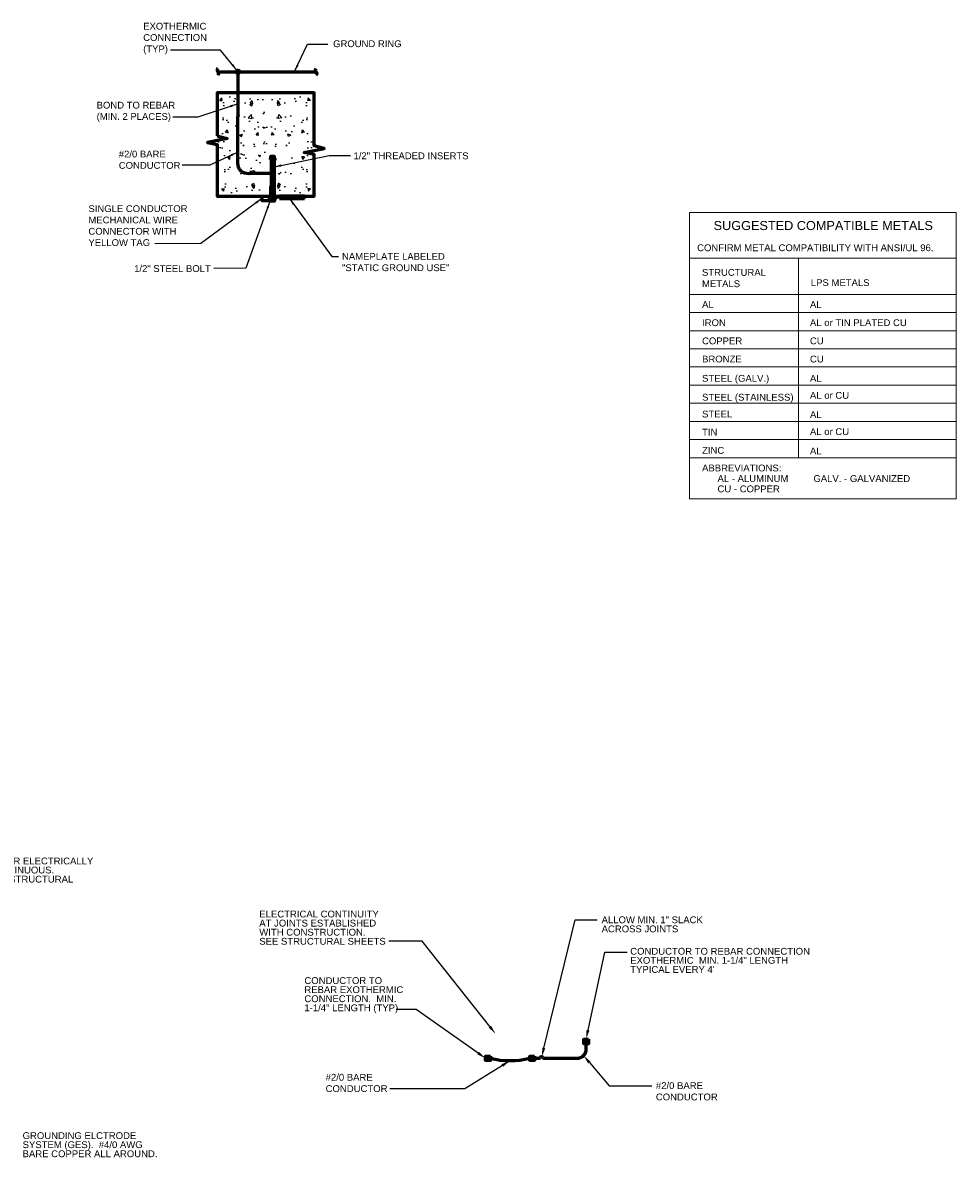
# Model space of a CAD drawing. Header units: inches. Extents: x 0 to 12596, y 564 to 12873.
# Tile 4 of 25: x 1772 to 3006, y 564 to 2063. Entities that reach past the tile are written whole.
import ezdxf
from ezdxf import colors
from ezdxf.entities.mleader import LeaderData, LeaderLine
from ezdxf.math import Vec2, Vec3

# ---------------------------------------------------------------- set-up
doc = ezdxf.new("R2010")
doc.units = ezdxf.units.IN
doc.header["$MEASUREMENT"] = 0
doc.linetypes.add('DASHED2', pattern=[0.375, 0.25, -0.125])
for name, color, linetype, lineweight in [('E-ANNO-TEXT', 7, 'Continuous', 25), ('E-GND-GES', 92, 'Continuous', 60), ('E-ISO-LPS', 7, 'DASHED2', 40), ('E-LPS-COND', 92, 'Continuous', 60)]:
    doc.layers.add(name, color=color, linetype=linetype, lineweight=lineweight)
doc.layers.add('E-DETL-FINE', color=253, linetype='Continuous')
doc.styles.add('Arial8', font='arial.ttf', dxfattribs={"height": 0.125})
doc.styles.get("Standard").update_dxf_attribs({"font": 'arial.ttf'})
doc.dimstyles.new('3-16to1Dim8', dxfattribs={"dimtxt": 12, "dimasz": 0.0625, "dimexe": 0.0625, "dimexo": 0.0625, "dimgap": 0.03125, "dimtad": 1, "dimdec": 4, "dimlfac": 64, "dimzin": 3, "dimdsep": 46, "dimlunit": 4, "dimtxsty": 'Arial8', "dimcen": 0.09375, "dimclrd": 256, "dimclrt": 256, "dimadec": 0, "dimazin": 1, "dimtfac": 1, "dimtdec": 4, "dimtofl": 0, "dimtmove": 0, "dimatfit": 3, "dimfxl": 1, "dimfrac": 1, "dimtolj": 1, "dimtzin": 0, "dimlwd": -1, "dimarcsym": 0})

# ---------------------------------------------------------------- blocks, each defined once
blk = doc.blocks.new('Line Break-Big')
blk.add_lwpolyline([(0, 0.125, 0.414214), (0, 0, -0.414214), (0, -0.125)], format="xyb")

msp = doc.modelspace()

# ---------------------------------------------------------------- hatches: boundary and pattern name
at = {"layer": 'E-DETL-FINE', "ltscale": 100}
h = msp.add_hatch(dxfattribs=at)
h.set_pattern_fill('AR-CONC', color=256, scale=5.606081, style=0)
h.set_pattern_definition([(50, (-158.102, 2899.017), (40.2102, -3.51794), [4.20456, -46.25017]), (355, (-158.1, 2899.017), (-7.7785, 42.1685), [3.36365, -37.0001]), (100.4514, (-154.75, 2898.724), (32.4317, 38.65054), [3.5733, -39.3066]), (46.1842, (-158.1, 2910.23), (59.8304, -9.2791), [6.3068, -69.3752]), (96.6356, (-153.116, 2909.456), (52.398, 54.6098), [5.36, -58.9599]), (351.1842, (-158.1, 2910.23), (52.3979, 54.6099), [5.0455, -55.5002]), (21, (-152.496, 2907.426), (33.4631, -22.57114), [4.20456, -46.25017]), (326, (-152.496, 2907.426), (13.64045, 40.6525), [3.36365, -37.0001]), (71.4514, (-149.707, 2905.545), (47.10356, 18.0813), [3.5733, -39.3066]), (37.5, (-158.102, 2899.017), (0.68169, 18.6623), [0, -36.55165, 0, -37.56074, 0, -37.14028]), (7.5, (-158.102, 2899.017), (14.74789, 22.11104), [0, -21.41523, 0, -35.71073, 0, -14.15535]), (327.5, (-170.603, 2899.017), (29.92652, -1.26444), [0, -14.0152, 0, -43.72743, 0, -58.02293]), (317.5, (-176.21, 2899.017), (32.6939, 5.61197), [0, -18.21976, 0, -29.0395, 0, -41.2047])])
h.paths.add_polyline_path([(2096.10325, 1968.40788), (2030.23181, 1968.40788), (2029.9515, 1894.96823), (2033.31515, 1894.96823), (2045.35824, 1890.69725), (2092.81173, 1882.82391), (2090.42348, 1930.08763), (2092.4593, 1947.66538)])
h = msp.add_hatch(dxfattribs=at)
h.set_pattern_fill('AR-CONC', color=256, scale=5.606081, style=0)
h.set_pattern_definition([(130, (4343.14, 2899.017), (-40.2102, -3.51794), [4.20456, -46.25017]), (185, (4343.14, 2899.017), (7.7785, 42.1685), [3.36365, -37.0001]), (79.5486, (4339.79, 2898.724), (-32.4317, 38.65054), [3.5733, -39.3066]), (133.8158, (4343.14, 2910.23), (-59.8304, -9.2791), [6.3068, -69.3752]), (83.3644, (4338.156, 2909.456), (-52.398, 54.6098), [5.36, -58.9599]), (188.8158, (4343.14, 2910.23), (-52.3979, 54.6099), [5.0455, -55.5002]), (159, (4337.535, 2907.426), (-33.4631, -22.57114), [4.20456, -46.25017]), (214, (4337.535, 2907.426), (-13.64045, 40.6525), [3.36365, -37.0001]), (108.5486, (4334.747, 2905.545), (-47.10356, 18.0813), [3.5733, -39.3066]), (142.5, (4343.141, 2899.017), (-0.68169, 18.6623), [0, -36.55165, 0, -37.56074, 0, -37.14028]), (172.5, (4343.141, 2899.017), (-14.74789, 22.11104), [0, -21.41523, 0, -35.71073, 0, -14.15535]), (212.5, (4355.643, 2899.017), (-29.92652, -1.26444), [0, -14.0152, 0, -43.72743, 0, -58.02293]), (222.5, (4361.25, 2899.017), (-32.6939, 5.61197), [0, -18.21976, 0, -29.0395, 0, -41.2047])])
h.paths.add_polyline_path([(2088.93637, 1968.40788), (2154.80782, 1968.40788), (2155.08813, 1894.96823), (2151.72448, 1894.96823), (2121.23202, 1894.04309), (2096.63296, 1894.52048), (2084.45285, 1910.51377), (2079.19868, 1947.27443)])
h = msp.add_hatch(dxfattribs=at)
h.set_pattern_fill('AR-CONC', color=256, scale=5.606081, style=0)
h.set_pattern_definition([(310, (-155.86, 905.215), (40.2102, 3.51794), [4.20456, -46.25017]), (5, (-155.86, 905.215), (-7.7785, -42.1685), [3.36365, -37.0001]), (259.5486, (-152.51, 905.508), (32.4317, -38.65054), [3.5733, -39.3066]), (313.8158, (-155.86, 894.003), (59.8304, 9.2791), [6.3068, -69.3752]), (263.3644, (-150.873, 894.776), (52.398, -54.6098), [5.36, -58.9599]), (8.8158, (-155.86, 894), (52.3979, -54.6099), [5.0455, -55.5002]), (339, (-150.253, 896.806), (33.4631, 22.57114), [4.20456, -46.25017]), (34, (-150.253, 896.806), (13.64045, -40.6525), [3.36365, -37.0001]), (288.5486, (-147.465, 898.687), (47.10356, -18.0813), [3.5733, -39.3066]), (322.5, (-155.86, 905.215), (0.68169, -18.6623), [0, -36.55165, 0, -37.56074, 0, -37.14028]), (352.5, (-155.86, 905.215), (14.74789, -22.11104), [0, -21.41523, 0, -35.71073, 0, -14.15535]), (32.5, (-168.361, 905.215), (29.92652, 1.26444), [0, -14.0152, 0, -43.72743, 0, -58.02293]), (42.5, (-173.967, 905.215), (32.6939, -5.61197), [0, -18.21976, 0, -29.0395, 0, -41.2047])])
h.paths.add_polyline_path([(2098.34568, 1835.82408), (2032.47424, 1835.82408), (2032.19393, 1909.26373), (2035.55758, 1909.26373), (2044.80761, 1905.90008), (2059.66373, 1889.92275), (2085.88579, 1888.55284), (2094.70173, 1856.56657)])
h = msp.add_hatch(dxfattribs=at)
h.set_pattern_fill('AR-CONC', color=256, scale=5.606081, style=0)
h.set_pattern_definition([(230, (4343.14, 905.215), (-40.2102, 3.51794), [4.20456, -46.25017]), (175, (4343.14, 905.215), (7.7785, -42.1685), [3.36365, -37.0001]), (280.4514, (4339.79, 905.508), (-32.4317, -38.65054), [3.5733, -39.3066]), (226.1842, (4343.14, 894.003), (-59.8304, 9.2791), [6.3068, -69.3752]), (276.6356, (4338.156, 894.776), (-52.398, -54.6098), [5.36, -58.9599]), (171.1842, (4343.14, 894), (-52.3979, -54.6099), [5.0455, -55.5002]), (201, (4337.535, 896.806), (-33.4631, 22.57114), [4.20456, -46.25017]), (146, (4337.535, 896.806), (-13.64045, -40.6525), [3.36365, -37.0001]), (251.4514, (4334.747, 898.687), (-47.10356, -18.0813), [3.5733, -39.3066]), (217.5, (4343.141, 905.215), (-0.68169, -18.6623), [0, -36.55165, 0, -37.56074, 0, -37.14028]), (187.5, (4343.141, 905.215), (-14.74789, -22.11104), [0, -21.41523, 0, -35.71073, 0, -14.15535]), (147.5, (4355.643, 905.215), (-29.92652, 1.26444), [0, -14.0152, 0, -43.72743, 0, -58.02293]), (137.5, (4361.25, 905.215), (-32.6939, -5.61197), [0, -18.21976, 0, -29.0395, 0, -41.2047])])
h.paths.add_polyline_path([(2088.93637, 1835.82408), (2154.80782, 1835.82408), (2155.08813, 1909.26373), (2151.72448, 1909.26373), (2142.47444, 1905.90008), (2127.61833, 1889.92275), (2118.6486, 1867.77873), (2092.58033, 1856.56657)])
at = {"layer": 'E-GND-GES'}
h = msp.add_hatch(color=256, dxfattribs=at)
edge = h.paths.add_edge_path()
edge.add_arc((2100.57231, 1864.41509), 2.26158, 0, 360)
h = msp.add_hatch(color=256, dxfattribs=at)
h.dxf.hatch_style = 1
h.paths.add_polyline_path([(2513.44651, 719.90636), (2513.44651, 713.98826), (2519.96296, 713.98826), (2519.96296, 719.90636)])
h = msp.add_hatch(color=256, dxfattribs=at)
h.dxf.hatch_style = 1
h.paths.add_polyline_path([(2383.70592, 697.68986), (2383.70592, 691.77176), (2390.22237, 691.77176), (2390.22237, 697.68986)])
h = msp.add_hatch(color=256, dxfattribs=at)
h.dxf.hatch_style = 1
h.paths.add_polyline_path([(2442.1763, 697.68986), (2442.1763, 691.77176), (2448.69275, 691.77176), (2448.69275, 697.68986)])
at = {"layer": 'E-ISO-LPS', "linetype": 'Continuous'}
h = msp.add_hatch(dxfattribs=at)
h.set_pattern_fill('AR-CONC', color=256, scale=6)
h.set_pattern_definition([(50, (0, 0), (43.0356, -3.76513), [4.5, -49.5]), (355, (0, 0), (-8.3251, 45.1315), [3.6, -39.6]), (100.4514, (3.586, -0.314), (34.71053, 41.3664), [3.8244, -42.0685]), (46.1842, (0, 12), (64.0345, -9.9312), [6.75, -74.25]), (96.6356, (5.336, 11.17), (56.0797, 58.4471), [5.7366, -63.1028]), (351.1842, (0, 12), (56.0797, 58.4471), [5.4, -59.4]), (21, (6, 9), (35.81442, -24.15713), [4.5, -49.5]), (326, (6, 9), (14.5989, 43.509), [3.6, -39.6]), (71.4514, (8.985, 6.987), (50.41334, 19.35187), [3.8244, -42.0685]), (37.5, (0, 0), (0.72959, 19.97363), [0, -39.12, 0, -40.2, 0, -39.75]), (7.5, (0, 0), (15.78417, 23.6647), [0, -22.92, 0, -38.22, 0, -15.15]), (327.5, (-13.38, 0), (32.02935, -1.35329), [0, -15, 0, -46.8, 0, -62.1]), (317.5, (-19.38, 0), (34.99117, 6.0063), [0, -19.5, 0, -31.08, 0, -44.1])])
h.paths.add_polyline_path([(2417.92701, 2019.58189), (2412.39445, 2021.81423), (2405.68591, 2017.92107), (2417.92701, 2012.98189)])
h.paths.add_polyline_path([(2412.39445, 2021.81423), (2405.68591, 2024.52107), (2405.68591, 2017.92107)])
h.paths.add_polyline_path([(2429.34379, 2019.60737), (2422.63525, 2022.31422), (2417.92701, 2019.58189), (2417.92701, 2012.98189)])
h.paths.add_polyline_path([(2429.34379, 2026.20737), (2422.63525, 2022.31422), (2429.34379, 2019.60737)])
at = {"layer": 'E-LPS-COND'}
h = msp.add_hatch(color=256, dxfattribs=at)
edge = h.paths.add_edge_path()
edge.add_arc((2056.5528, 1998.39218), 2.26158, 0, 360)

# ---------------------------------------------------------------- linework, layer by layer
at = {"layer": 'E-ANNO-TEXT', "lineweight": 0}
for p, q in [((2653.30267, 1812.22446), (3005.65674, 1812.22446)), ((2653.30267, 1812.22446), (2653.30267, 1434.17597)), ((3005.65674, 1812.22446), (3005.65674, 1434.17597)), ((2653.30267, 1752.22446), (3005.65674, 1752.22446)), ((2797.08502, 1752.22446), (2797.08502, 1488.22446)), ((2653.30267, 1704.22446), (3005.65674, 1704.22446)), ((2653.30267, 1680.22446), (3005.65674, 1680.22446)), ((2653.30267, 1656.22446), (3005.65674, 1656.22446)), ((2653.30267, 1632.22446), (3005.65674, 1632.22446)), ((2653.30267, 1608.22446), (3005.65674, 1608.22446)), ((2653.30267, 1584.22446), (3005.65674, 1584.22446)), ((2653.30267, 1560.22446), (3005.65674, 1560.22446)), ((2653.30267, 1536.22446), (3005.65674, 1536.22446)), ((2653.30267, 1512.22446), (3005.65674, 1512.22446)), ((2653.30267, 1488.22446), (3005.65674, 1488.22446)), ((2653.30267, 1434.17597), (3005.65674, 1434.17597))]:
    msp.add_line(p, q, dxfattribs=at)
at = {"layer": 'E-GND-GES'}
for p, q in [((2111.65471, 1833.86195), (2111.65471, 1831.05957)), ((2144.60229, 1833.86195), (2111.65471, 1833.86195)), ((2111.65471, 1831.05957), (2144.60229, 1831.05957)), ((2144.60229, 1831.05957), (2144.60229, 1833.86195)), ((2516.75776, 706.81958), (2516.68267, 716.97125)), ((2448.69275, 694.73081), (2453.62827, 694.73081)), ((2461.61349, 694.73081), (2504.75809, 694.73081))]:
    msp.add_line(p, q, dxfattribs=at)
at = {"layer": 'E-GND-GES', "ltscale": 100}
for points in [[(2029.51524, 1913.7486), (2042.68953, 1910.10464), (2016.34095, 1905.05917), (2029.51524, 1902.11598), (2029.51524, 1833.86195), (2157.61086, 1833.86195), (2157.61086, 1882.84261), (2157.61086, 1888.86915), (2144.43657, 1891.81234), (2170.78515, 1896.85782), (2157.61086, 1900.50177), (2157.61086, 1970.37001), (2029.51524, 1970.37001)], [(2099.31094, 1882.63485), (2105.75794, 1882.63485), (2105.75794, 1883.19546), (2099.31094, 1883.19546)], [(2099.87155, 1883.19546), (2105.19733, 1883.19546), (2105.19733, 1886.5591), (2099.87155, 1886.5591)], [(2099.87155, 1833.86195), (2105.19733, 1833.86195), (2105.19733, 1846.19532), (2099.87155, 1846.19532)], [(2107.15946, 1833.86195), (2107.15946, 1831.33921), (2097.90942, 1831.33921), (2097.90942, 1827.97556), (2088.65939, 1827.97556), (2088.65939, 1833.86195)], [(2099.31094, 1831.33921), (2105.75794, 1831.33921), (2105.75794, 1830.7786), (2099.31094, 1830.7786)], [(2099.87155, 1830.7786), (2105.19733, 1830.7786), (2105.19733, 1827.41495), (2099.87155, 1827.41495)]]:
    msp.add_lwpolyline(points, close=True, dxfattribs=at)
for points in [[(2100.57231, 1882.63485), (2100.57231, 1846.19532)], [(2101.27307, 1883.19546), (2101.27307, 1886.5591)], [(2103.79581, 1883.19546), (2103.79581, 1886.5591)], [(2104.49657, 1882.63485), (2104.49657, 1846.19532)], [(2101.27307, 1833.86195), (2101.27307, 1846.19532)], [(2103.79581, 1833.86195), (2103.79581, 1846.19532)], [(2101.27307, 1830.7786), (2101.27307, 1827.41495)], [(2103.79581, 1830.7786), (2103.79581, 1827.41495)]]:
    msp.add_lwpolyline(points, dxfattribs=at)
at = {"layer": 'E-GND-GES'}
for centre, radius, start, end in [((2504.75809, 706.73081), 12, 270, 0.42382253), ((2416.19933, 800.52746), 108.93912, 256.20468958, 283.79531042), ((2453.62827, 697.73081), 3, 270, 321.14617178), ((2457.62088, 694.51449), 2.12695, 38.85382822, 141.14617178), ((2461.61349, 697.73081), 3, 218.85382822, 270)]:
    msp.add_arc(centre, radius, start, end, dxfattribs=at)
msp.add_open_spline([(2056.24129, 1882.01044), (2056.19486, 1878.86133), (2055.94532, 1872.17666), (2064.07595, 1863.44042), (2077.7561, 1864.54817), (2082.52395, 1863.86602), (2089.54811, 1864.62617), (2100.57231, 1864.41509)], degree=3, knots=[3.9017365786, 3.9017365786, 3.9017365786, 3.9017365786, 13.3687022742, 22.3414061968, 39.7131029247, 64.1319127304, 92.6762085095, 92.6762085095, 92.6762085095, 92.6762085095], dxfattribs=at)
at = {"layer": 'E-LPS-COND'}
msp.add_line((2056.5528, 1998.39218), (2056.24129, 1882.01044), dxfattribs=at)
at = {"layer": 'E-LPS-COND', "ltscale": 100}
msp.add_lwpolyline([(2030.07585, 1998.39218), (2159.85329, 1998.39218)], dxfattribs=at)
at = {"layer": 'E-LPS-COND'}
for points in [[(2519.96296, 719.90636), (2519.96296, 713.98826), (2513.44651, 713.98826), (2513.44651, 719.90636)], [(2390.22237, 697.68986), (2390.22237, 691.77176), (2383.70592, 691.77176), (2383.70592, 697.68986)], [(2448.69275, 697.68986), (2448.69275, 691.77176), (2442.1763, 691.77176), (2442.1763, 697.68986)]]:
    msp.add_lwpolyline(points, close=True, dxfattribs=at)
msp.add_circle((2056.5528, 1998.39218), 2.26158, dxfattribs=at)

# ---------------------------------------------------------------- block references
at = {"layer": 'E-LPS-COND', "ltscale": 100, "xscale": 35.87891595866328, "yscale": 35.87891595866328, "zscale": 35.87891595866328}
for p in [(2030.07585, 1998.39218), (2159.85329, 1998.39218)]:
    msp.add_blockref('Line Break-Big', p, dxfattribs=at)

# ---------------------------------------------------------------- texts
at = {"layer": 'E-ANNO-TEXT'}
for s, insert, char_height, width, attachment_point in [('\\A1;EXOTHERMIC CONNECTION\\P(TYP)', (1931.59499, 2063.05298), 8.969729, 90.1426627, 1), ('\\A1;GROUND RING', (2182.48441, 2039.88814), 8.969729, 97.3007581, 1), ('BOND TO REBAR (MIN. 2 PLACES)', (1870.13184, 1958.71405), 8.969729, 106.5796439, 1), ('#2/0 BARE CONDUCTOR', (1899.36296, 1894.07227), 8.969729, 86.0301856, 1), ('\\A1;1/2" THREADED INSERTS', (2209.38818, 1891.80199), 8.969729, 154.6621122, 1), ('SINGLE CONDUCTOR MECHANICAL WIRE CONNECTOR WITH YELLOW TAG', (1859.25756, 1821.94477), 8.9697289, 132.3316731, 1), ('NAMEPLATE LABELED\\P"STATIC GROUND USE"', (2194.20966, 1758.80808), 8.9697289, 147.3309148, 1), ('\\A1;1/2" STEEL BOLT', (2020.88579, 1742.77272), 8.969729, 110.1974647, 3), ('#2/0 BARE CONDUCTOR', (2172.58365, 674.10387), 9, 87.0188227, 1), ('#2/0 BARE CONDUCTOR', (2608.82032, 663.10345), 9, 88.5, 1)]:
    msp.add_mtext(s, dxfattribs=dict(at, insert=insert, char_height=char_height, width=width, attachment_point=attachment_point))
at = {"layer": 'E-ANNO-TEXT', "attachment_point": 1}
for s, width, insert, char_height in [('\\A1;SUGGESTED COMPATIBLE METALS', 300.7847621, (2685.07838, 1801.16573), 12), ('\\A1;CONFIRM METAL COMPATIBILITY WITH ANSI/UL 96.', 342.3038106, (2663.30354, 1770.28159), 9), ('\\A1;STRUCTURAL METALS', 87.7216185, (2669.7193, 1737.73316), 9), ('\\A1;LPS METALS', 87.7216185, (2813.50165, 1724.15051), 9), ('\\A1;AL', 89.0701121, (2669.82281, 1695.24289), 9), ('\\A1;AL', 89.0701121, (2812.38396, 1695.24289), 9), ('\\A1;IRON', 89.0701121, (2669.82281, 1671.24289), 9), ('\\A1;AL or TIN PLATED CU', 156.7445185, (2812.38396, 1671.24289), 9), ('\\A1;COPPER', 89.0701121, (2669.82281, 1647.24289), 9), ('\\A1;CU', 89.0701121, (2812.38396, 1647.24289), 9), ('\\A1;BRONZE', 89.0701121, (2669.82281, 1623.24289), 9), ('\\A1;CU', 89.0701121, (2812.38396, 1623.24289), 9), ('\\A1;STEEL (GALV.)', 89.0701121, (2669.82281, 1597.773), 9), ('\\A1;AL', 89.0701121, (2812.38396, 1597.773), 9), ('\\A1;AL or CU', 68.3213901, (2812.38396, 1575.24289), 9), ('\\A1;STEEL (STAINLESS)', 125.6355157, (2669.82281, 1572.74435), 9), ('\\A1;STEEL', 89.0701121, (2669.82281, 1550.53568), 9), ('\\A1;AL', 89.0701121, (2812.38396, 1549.773), 9), ('\\A1;TIN', 89.0701121, (2669.82281, 1526.53568), 9), ('\\A1;AL or CU', 80.3524159, (2812.38396, 1527.24289), 9), ('\\A1;ZINC', 89.0701121, (2669.82281, 1502.53568), 9), ('\\A1;AL', 89.0701121, (2812.38396, 1501.773), 9), ('\\A1;ABBREVIATIONS:', 89.0701121, (2669.82281, 1479.24289), 9), ('\\A1;AL - ALUMINUM', 117.4040152, (2690.213, 1465.28967), 9), ('\\A1;GALV. - GALVANIZED', 141.9677609, (2816.8849, 1465.28967), 9), ('\\A1;CU - COPPER', 117.4040152, (2690.213, 1451.64448), 9)]:
    msp.add_mtext_dynamic_manual_height_columns(s, width=width, gutter_width=24, heights=[0], dxfattribs=dict(at, insert=insert, char_height=char_height))
at = {"layer": 'E-ANNO-TEXT', "char_height": 9, "attachment_point": 1, "line_spacing_factor": 0.8}
for s, width, heights, insert in [('\\A1;REBAR ELECTRICALLY CONTINUOUS.\\PSEE STRUCTURAL', 215.2938625, [49.24378], (1726.01928, 959.94864)), ('\\A1;ELECTRICAL CONTINUITY AT JOINTS ESTABLISHED WITH CONSTRUCTION.\\PSEE STRUCTURAL SHEETS', 171.9913064, [59.15193], (2084.97141, 889.81213)), ('\\A1;ALLOW MIN. 1" SLACK ACROSS JOINTS', 154.3309546, [27.64401], (2537.14992, 882.19641)), ('\\A1;CONDUCTOR TO REBAR CONNECTION EXOTHERMIC  MIN. 1-1/4" LENGTH TYPICAL EVERY 4\'', 247.3721524, [46.44091], (2574.9402, 840.61428)), ('\\A1;CONDUCTOR TO REBAR EXOTHERMIC CONNECTION.  MIN. 1-1/4" LENGTH (TYP)', 132.0690254, [54.47602], (2144.5175, 801.86329)), ('\\A1;GROUNDING ELCTRODE SYSTEM (GES).  #4/0 AWG BARE COPPER ALL AROUND.', 183.9896516, [46.47388], (1772.33352, 596.99279))]:
    msp.add_mtext_dynamic_manual_height_columns(s, width=width, gutter_width=48, heights=heights, dxfattribs=dict(at, insert=insert))

# ---------------------------------------------------------------- leaders
at = {"layer": 'E-ANNO-TEXT', "ltscale": 100, "annotation_type": 0, "has_hookline": 1}
for points, override, hookline_direction in [([(2055.17886, 2000.33942), (2033.81323, 2027.11158), (1967.47184, 2027.11158)], {"dimasz": 9, "dimtad": 0}, 1), ([(2131.42156, 1998.56509), (2148.55875, 2034.70765), (2175.41659, 2034.70765)], {"dimscale": 1, "dimasz": 9, "dimtad": 0}, 0), ([(2055.8506, 1891.85527), (2019.40328, 1874.82474), (1982.89417, 1874.80668)], {"dimasz": 9, "dimtad": 0}, 1), ([(2087.90481, 1830.56591), (2007.51457, 1771.54), (1946.84674, 1771.16102)], {"dimasz": 9, "dimtad": 0}, 1), ([(2099.03064, 1826.85115), (2067.04554, 1738.92467), (2025.03038, 1738.3926)], {"dimasz": 9, "dimtad": 0}, 1)]:
    msp.add_leader(points, dimstyle='3-16to1Dim8', override=override, dxfattribs=dict(at, hookline_direction=hookline_direction))
at = {"layer": 'E-ANNO-TEXT', "ltscale": 100, "annotation_type": 0, "has_hookline": 1, "horizontal_direction": (-1, 0, 0)}
for points, hookline_direction in [([(2055.71987, 1955.71866), (2003.66291, 1938.39791), (1970.80131, 1938.39791)], 1), ([(2105.09975, 1872.78083), (2177.4279, 1887.71874), (2205.51134, 1887.59787)], 0), ([(2124.69426, 1830.70321), (2180.94362, 1754.27236), (2189.72648, 1754.24829)], 1)]:
    msp.add_leader(points, dimstyle='3-16to1Dim8', override={"dimasz": 9, "dimtad": 0}, dxfattribs=dict(at, hookline_direction=hookline_direction))
at = {"layer": 'E-ANNO-TEXT'}
ml = msp.add_multileader_mtext('Standard', dxfattribs=at)
ml.set_content('', color=256)
ml.set_leader_properties()
ml.build(insert=Vec2(0, 0))
ml.multileader.update_dxf_attribs({"dogleg_length": 0.36, "arrow_head_size": 12, "scale": 48})
ctx = ml.context
ctx.base_point, ctx.scale, ctx.char_height, ctx.arrow_head_size, ctx.landing_gap_size, ctx.plane_origin = Vec3(2531.43387, 877.43509), 48, 8.64, 12, 4.32, Vec3(2201.8238, 898.87948)
notes = []
notes.append((ctx, [(0, (1, 1, 0), (2502.21773, 877.43509), (1, 0), 29.21614, [(0, [(2458.005, 696.60647)], 0, [])])]))
ctx.mtext.insert, ctx.mtext.flow_direction = Vec3(2535.75387, 881.75509), 5
ml = msp.add_multileader_mtext('Standard', dxfattribs=at)
ml.set_content('', color=256)
ml.set_leader_properties()
ml.build(insert=Vec2(0, 0))
ml.multileader.update_dxf_attribs({"dogleg_length": 0.36, "arrow_head_size": 12, "scale": 48})
ctx = ml.context
ctx.base_point, ctx.scale, ctx.char_height, ctx.arrow_head_size, ctx.landing_gap_size, ctx.plane_origin = Vec3(2247.52579, 849.61839), 48, 8.64, 12, 4.32, Vec3(1819.96133, 898.87948)
ctx.text_align_type = 2
notes.append((ctx, [(1, (1, 1, 0), (2300.08916, 849.61839), (-1, 0), 43.92338, [(0, [(2396.93062, 727.101)], 0, [])])]))
ctx.mtext.insert, ctx.mtext.alignment, ctx.mtext.flow_direction = Vec3(2251.84579, 853.93839), 3, 5
ml = msp.add_multileader_mtext('Standard', dxfattribs=at)
ml.set_content('', color=256)
ml.set_leader_properties()
ml.build(insert=Vec2(0, 0))
ml.multileader.update_dxf_attribs({"dogleg_length": 0.36, "arrow_head_size": 12, "scale": 48})
ctx = ml.context
ctx.base_point, ctx.scale, ctx.char_height, ctx.arrow_head_size, ctx.landing_gap_size, ctx.plane_origin = Vec3(2570.81192, 834.9007), 48, 8.64, 12, 4.32, Vec3(2241.20185, 856.3451)
notes.append((ctx, [(0, (1, 1, 0), (2541.59578, 834.9007), (1, 0), 29.21614, [(0, [(2516.61925, 720.10334)], 0, [])])]))
ctx.mtext.insert, ctx.mtext.flow_direction = Vec3(2575.13192, 839.2207), 5
ml = msp.add_multileader_mtext('Standard', dxfattribs=at)
ml.set_content('', color=256)
ml.set_leader_properties()
ml.build(insert=Vec2(0, 0))
ml.multileader.update_dxf_attribs({"dogleg_length": 0.36, "arrow_head_size": 12, "scale": 48})
ctx = ml.context
ctx.base_point, ctx.scale, ctx.char_height, ctx.arrow_head_size, ctx.landing_gap_size, ctx.plane_origin = Vec3(2256.91436, 759.0662), 48, 8.64, 12, 4.32, Vec3(1741.02808, 751.62595)
ctx.text_align_type = 2
notes.append((ctx, [(1, (1, 1, 0), (2292.13213, 759.0662), (-1, 0), 26.57777, [(0, [(2383.70592, 694.73081)], 0, [])])]))
ctx.mtext.insert, ctx.mtext.alignment, ctx.mtext.flow_direction = Vec3(2261.23436, 763.3862), 3, 5
ml = msp.add_multileader_mtext('Standard', dxfattribs=at)
ml.set_content('', color=256)
ml.set_leader_properties()
ml.build(insert=Vec2(0, 0))
ml.multileader.update_dxf_attribs({"dogleg_length": 0.36, "arrow_head_size": 12, "scale": 48})
ctx = ml.context
ctx.base_point, ctx.scale, ctx.char_height, ctx.arrow_head_size, ctx.landing_gap_size, ctx.plane_origin = Vec3(2248.591, 654.36846), 48, 8.64, 12, 4.32, Vec3(1649.12453, 659.76407)
ctx.text_align_type = 2
notes.append((ctx, [(1, (1, 1, 0), (2356.37948, 654.36846), (-1, 0), 99.14848, [(0, [(2416.19933, 691.54039)], 0, [])])]))
ctx.mtext.insert, ctx.mtext.alignment, ctx.mtext.flow_direction = Vec3(2252.911, 658.68846), 3, 5
ml = msp.add_multileader_mtext('Standard', dxfattribs=at)
ml.set_content('', color=256)
ml.set_leader_properties()
ml.build(insert=Vec2(0, 0))
ml.multileader.update_dxf_attribs({"dogleg_length": 0.36, "arrow_head_size": 12, "scale": 48})
ctx = ml.context
ctx.base_point, ctx.scale, ctx.char_height, ctx.arrow_head_size, ctx.landing_gap_size, ctx.plane_origin = Vec3(2603.68919, 658.10048), 48, 8.64, 12, 4.32, Vec3(2043.04287, 575.59861)
notes.append((ctx, [(0, (1, 1, 0), (2547.06954, 658.10048), (1, 0), 56.61965, [(0, [(2513.2747, 698.27697)], 0, [])])]))
ctx.mtext.insert, ctx.mtext.flow_direction = Vec3(2608.00919, 662.42048), 5
for ctx, leaders in notes:
    for number, flags, end, landing, length, lines in leaders:
        leader = LeaderData()
        leader.index, (leader.has_last_leader_line, leader.has_dogleg_vector, leader.attachment_direction) = number, flags
        leader.last_leader_point, leader.dogleg_vector, leader.dogleg_length = Vec3(end), Vec3(landing), length
        for number, points, colour, breaks in lines:
            line = LeaderLine()
            line.index, line.vertices, line.color, line.breaks = number, Vec3.list(points), colors.encode_raw_color(colour), breaks
            leader.lines.append(line)
        ctx.leaders.append(leader)

doc.saveas('drawing.dxf')
